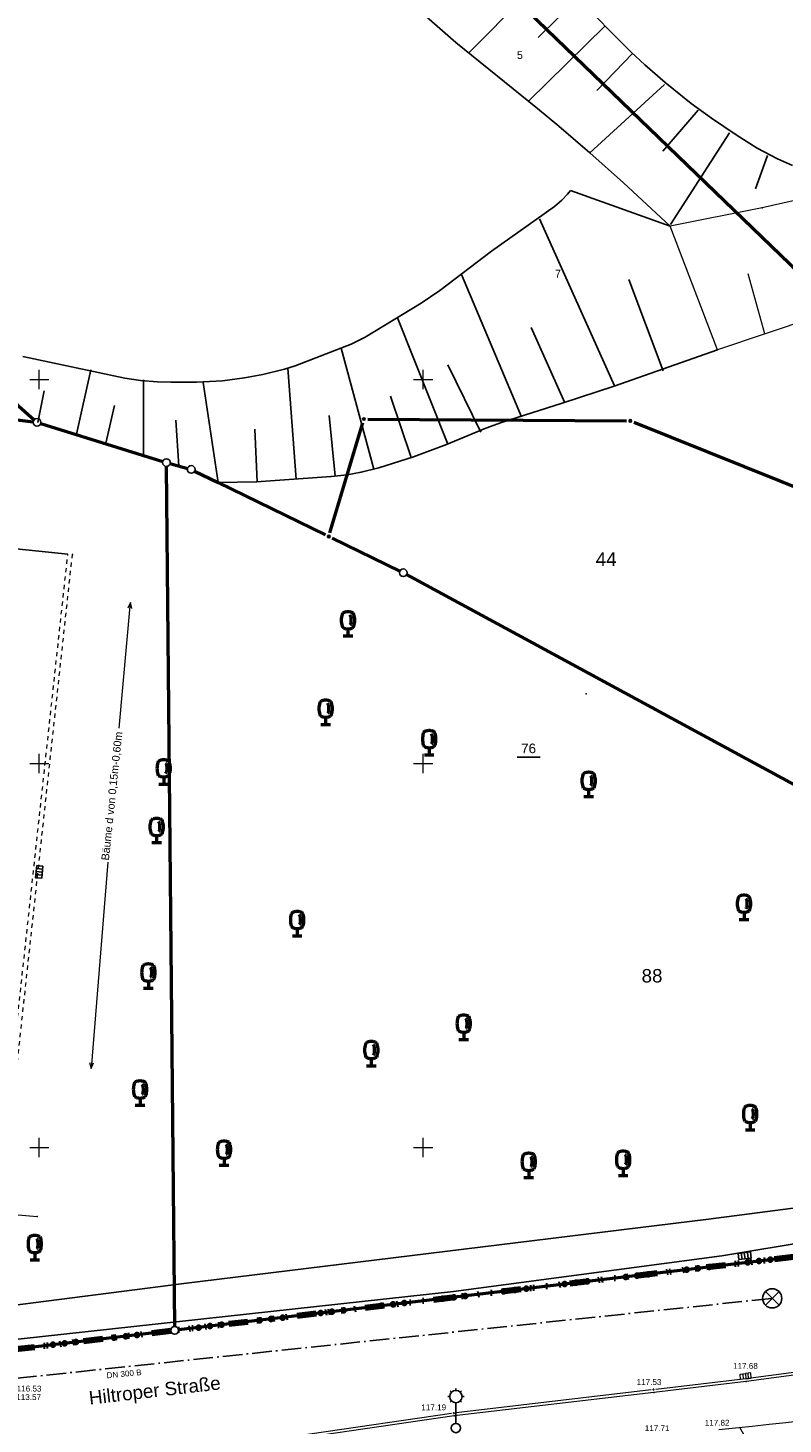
# Model space of a CAD drawing. Header units: metres. Extents: x 32377355 to 32378041, y 5707167 to 5708004.
# Tile 31 of 80: x 32377599 to 32377648, y 5707482 to 5707573. Entities that reach past the tile are written whole.
import ezdxf

# ---------------------------------------------------------------- set-up
doc = ezdxf.new("R2010")
doc.units = ezdxf.units.M
doc.header["$LTSCALE"] = 0.25
for name, pattern in [('LF1', [0]), ('LF1600.2012', [16, 5, -2.5, 0, -3, 0, -3, 0, -0.1, 0, -2.4]), ('LF2', [2.2, 1.1, -1.1]), ('LF8', [7.3, 5.1, -1.1, 0, -1.1])]:
    doc.linetypes.add(name, pattern=pattern)
doc.layers.get('0').update_dxf_attribs({"color": 1, "linetype": 'CONTINUOUS'})
for name, color, linetype, lineweight in [('Bauwerke_ Einrichtungen_ Siedlungsf.', 201, 'CONTINUOUS', 25), ('Bauwerke_ Einrichtungen_ Verkehr', 40, 'CONTINUOUS', 25), ('Besondere Vegetationsmerkmale', 91, 'CONTINUOUS', 25), ('Ebene 71', 71, 'CONTINUOUS', 0), ('Ebene 9082', 7, 'CONTINUOUS', 18), ('Flurstücke_ Grenzpunkte', 51, 'CONTINUOUS', 25), ('Kanalnetz', 106, 'CONTINUOUS', 0), ('Lagebezeichnungen', 9, 'CONTINUOUS', 25), ('Neues Aufmaß Nord', 123, 'CONTINUOUS', 0), ('Neues Aufmaß Süd', 122, 'CONTINUOUS', 0), ('Parkplatz', 124, 'CONTINUOUS', 0), ('Reliefformen', 32, 'CONTINUOUS', 25), ('Text zu Ebene 9082', 66, 'CONTINUOUS', 0), ('Text zu Ebene 9266', 50, 'CONTINUOUS', 0), ('TN_ Verkehr', 2, 'CONTINUOUS', 25), ('Vermessungspunkte', 211, 'CONTINUOUS', 25)]:
    doc.layers.add(name, color=color, linetype=linetype, lineweight=lineweight)
doc.styles.add('F 10 - Arial_ fett_ 10 pt', font='Arial.ttf')
doc.styles.add('Hausnummer', font='Arial.ttf')
doc.styles.add('K 10 700 - Arial_ kursiv_ 10 pt_ Flurstücksnummer', font='Arial.ttf')
doc.styles.add('N 6 380 - Arial_ normal_ 6 pt', font='Arial.ttf')
doc.styles.add('N 7 380 liM - Arial_ normal_ 7 pt', font='Arial.ttf')
doc.styles.add('Schrift rechtsgenei', font='Arial.ttf')

# ---------------------------------------------------------------- blocks, each defined once
blk = doc.blocks.new('*X25')
at = {"color": 7, "linetype": 'LF1', "lineweight": 18}
for p, q in [((32377644.164723, 5707551.920002), (32377641.093722, 5707559.984002)), ((32377647.261847, 5707552.967185), (32377646.167605, 5707556.870105))]:
    blk.add_line(p, q, dxfattribs=at)
blk = doc.blocks.new('*X34')
at = {"color": 7, "linetype": 'LF1', "lineweight": 18}
for p, q in [((32377675.42969, 5707468.411455), (32377671.212945, 5707485.074203)), ((32377670.202605, 5707465.244683), (32377662.71093, 5707483.839155)), ((32377664.21244, 5707462.54365), (32377654.468233, 5707482.77284)), ((32377658.085508, 5707460.225905), (32377645.62726, 5707481.772312)), ((32377678.602768, 5707469.713652), (32377676.820712, 5707477.694135)), ((32377672.24458, 5707466.806982), (32377669.858663, 5707475.66036)), ((32377667.534788, 5707463.859347), (32377662.93485, 5707473.55824)), ((32377660.82635, 5707461.25477), (32377655.72953, 5707471.787305)), ((32377657.460895, 5707459.991437), (32377649.398175, 5707468.064835)), ((32377656.629935, 5707459.679507), (32377639.924595, 5707466.731785)), ((32377655.828283, 5707459.305175), (32377647.973015, 5707459.947585)), ((32377655.211753, 5707455.939602), (32377640.238837, 5707456.739637)), ((32377651.955722, 5707444.980003), (32377640.340723, 5707453.500002)), ((32377654.41491, 5707451.589705), (32377647.373045, 5707452.6965))]:
    blk.add_line(p, q, dxfattribs=at)
blk = doc.blocks.new('*X55')
at = {"color": 37, "linetype": 'Continuous', "lineweight": 25, "true_color": 0x805c3b}
for p, q in [((32377637.467822, 5707549.589402), (32377632.581423, 5707560.449602)), ((32377631.403723, 5707547.562303), (32377627.491923, 5707556.822603)), ((32377640.628222, 5707550.565402), (32377638.401023, 5707556.506602)), ((32377626.611123, 5707545.786903), (32377623.333122, 5707554.016002)), ((32377634.237123, 5707548.486603), (32377632.032123, 5707553.386703)), ((32377621.782623, 5707544.152203), (32377619.663022, 5707552.036102)), ((32377602.413222, 5707546.444403), (32377603.364822, 5707550.630402)), ((32377616.733723, 5707543.510103), (32377616.196623, 5707550.730902)), ((32377628.762223, 5707546.565402), (32377626.601323, 5707550.944102)), ((32377606.778923, 5707545.095703), (32377606.783523, 5707549.970703)), ((32377611.640122, 5707543.288703), (32377610.670223, 5707549.804402)), ((32377599.908723, 5707547.196702), (32377600.318223, 5707549.260002)), ((32377624.217123, 5707544.909803), (32377622.864622, 5707548.911302)), ((32377604.339123, 5707545.845402), (32377604.894522, 5707548.292802)), ((32377619.276723, 5707543.697902), (32377618.886223, 5707547.648303)), ((32377609.089023, 5707544.351103), (32377608.886822, 5707547.349403)), ((32377614.189422, 5707543.342102), (32377614.045823, 5707546.764102))]:
    blk.add_line(p, q, dxfattribs=at)
blk = doc.blocks.new('*X64')
at = {"color": 37, "linetype": 'Continuous', "lineweight": 25, "true_color": 0x805c3b}
for p, q in [((32377621.178323, 5707589.578703), (32377617.898922, 5707586.756203)), ((32377622.838422, 5707587.664002), (32377616.383522, 5707582.028703)), ((32377624.515423, 5707585.764102), (32377621.384523, 5707582.970002)), ((32377626.215523, 5707583.884802), (32377620.184023, 5707578.353303)), ((32377627.942423, 5707582.030002), (32377625.028023, 5707579.277402)), ((32377629.697623, 5707580.202003), (32377624.038123, 5707574.683903)), ((32377631.481423, 5707578.402002), (32377628.737622, 5707575.649702)), ((32377633.281222, 5707576.618002), (32377627.961022, 5707571.245303)), ((32377635.075523, 5707574.828302), (32377632.485123, 5707572.261502)), ((32377636.849923, 5707573.019102), (32377631.853223, 5707568.125903)), ((32377638.643623, 5707571.229002), (32377636.304223, 5707568.805603)), ((32377640.719023, 5707569.200002), (32377635.862023, 5707564.754902)), ((32377642.923623, 5707567.530503), (32377640.617922, 5707564.851603)), ((32377644.943822, 5707566.061402), (32377641.116723, 5707560.093702)), ((32377647.425223, 5707564.573103), (32377646.643323, 5707562.409803))]:
    blk.add_line(p, q, dxfattribs=at)
blk = doc.blocks.new('S163')
at = {"lineweight": -2}
blk.add_hatch(color=0, dxfattribs=at).paths.add_polyline_path([(0, 0.031635, -1), (0, -0.031635, -1)], flags=0)
at = {"color": 0, "lineweight": -2}
blk.add_circle((0, 0), 0.031635, dxfattribs=at)
blk = doc.blocks.new('S9', base_point=(0, -0.5))
at = {"color": 0, "lineweight": -2}
for p, q in [((-0.5, -0.5), (-0.5, 0)), ((-0.5, 0), (-0.25, 0)), ((-0.25, 0), (0, 0)), ((-0.25, 0), (-0.25, -0.5)), ((0.25, 0), (0, 0)), ((0, 0), (0, -0.5)), ((0.5, 0), (0.25, 0)), ((0.25, -0.5), (0.25, 0)), ((0.5, -0.5), (0.5, 0)), ((-0.25, -0.5), (-0.5, -0.5)), ((0, -0.5), (-0.25, -0.5)), ((0, -0.5), (0.25, -0.5)), ((0.25, -0.5), (0.5, -0.5))]:
    blk.add_line(p, q, dxfattribs=at)
blk = doc.blocks.new('Straßensinkkasten (NW)', base_point=(0, 0.25))
at = {"color": 0, "lineweight": -2}
for p, q in [((-0.5, 0.25), (0.5, 0.25)), ((-0.5, 0.25), (-0.5, -0.25)), ((-0.25, 0.25), (-0.25, -0.25)), ((0, -0.25), (0, 0.25)), ((0.25, 0.25), (0.25, -0.25)), ((0.5, 0.25), (0.5, -0.25)), ((-0.5, -0.25), (0.5, -0.25))]:
    blk.add_line(p, q, dxfattribs=at)
blk = doc.blocks.new('Einsteigeschacht')
at = {"color": 0, "lineweight": -2}
for p, q in [((-0.353585, 0.353585), (0.353585, -0.353585)), ((0.353585, 0.353585), (-0.353585, -0.353585))]:
    blk.add_line(p, q, dxfattribs=at)
blk.add_circle((0, 0), 0.5, dxfattribs=at)
blk = doc.blocks.new('Laubbaum', base_point=(0, -0.5))
at = {"color": 0, "lineweight": -2}
for p, q in [((-0.25755, 0.14275), (-0.255405, 0.20252)), ((-0.255405, 0.08298), (-0.25755, 0.14275)), ((-0.255405, 0.20252), (-0.248985, 0.261985)), ((-0.248985, 0.023515), (-0.255405, 0.08298)), ((-0.248985, 0.261985), (-0.23832, 0.32084)), ((-0.23832, -0.03534), (-0.248985, 0.023515)), ((-0.23832, 0.32084), (-0.223465, 0.378775)), ((-0.223465, 0.378775), (-0.2045, 0.4355)), ((-0.2045, 0.4355), (-0.170865, 0.45636)), ((-0.170865, 0.45636), (-0.13513, 0.47336)), ((-0.13513, 0.47336), (-0.097725, 0.4863)), ((-0.097725, 0.4863), (-0.05912, 0.495015)), ((-0.05912, 0.495015), (-0.01979, 0.4994)), ((-0.01979, 0.4994), (0.01979, 0.4994)), ((0.01979, 0.4994), (0.05912, 0.495015)), ((0.05912, 0.495015), (0.097725, 0.4863)), ((0.072, 0.3585), (0.09129, 0.335215)), ((0.09129, 0.335215), (0.105485, 0.308515)), ((0.097725, 0.4863), (0.13513, 0.47336)), ((0.114, 0), (0.104515, -0.021505)), ((0.105485, 0.308515), (0.114, 0.2795)), ((0.114, 0.2795), (0.118245, 0.13975)), ((0.118245, 0.13975), (0.114, 0)), ((0.13513, 0.47336), (0.170865, 0.45636)), ((0.170865, 0.45636), (0.2045, 0.4355)), ((0.2045, 0.4355), (0.223465, 0.378775)), ((0.223465, 0.378775), (0.23832, 0.32084)), ((0.23832, 0.32084), (0.248985, 0.261985)), ((0.248985, 0.023515), (0.23832, -0.03534)), ((0.248985, 0.261985), (0.255405, 0.20252)), ((0.255405, 0.08298), (0.248985, 0.023515)), ((0.255405, 0.20252), (0.25755, 0.14275)), ((0.25755, 0.14275), (0.255405, 0.08298)), ((-0.223465, -0.093275), (-0.23832, -0.03534)), ((-0.2045, -0.15), (-0.223465, -0.093275)), ((-0.17082, -0.170725), (-0.2045, -0.15)), ((0.1905, -0.5), (-0.1905, -0.5)), ((-0.135065, -0.187615), (-0.17082, -0.170725)), ((-0.097665, -0.200465), (-0.135065, -0.187615)), ((-0.05908, -0.20912), (-0.097665, -0.200465)), ((-0.019775, -0.213475), (-0.05908, -0.20912)), ((0.019775, -0.213475), (-0.019775, -0.213475)), ((0, -0.2205), (0, -0.5)), ((0.05908, -0.20912), (0.019775, -0.213475)), ((0.097665, -0.200465), (0.05908, -0.20912)), ((0.09082, -0.04061), (0.0735, -0.0565)), ((0.104515, -0.021505), (0.09082, -0.04061)), ((0.135065, -0.187615), (0.097665, -0.200465)), ((0.17082, -0.170725), (0.135065, -0.187615)), ((0.2045, -0.15), (0.17082, -0.170725)), ((0.223465, -0.093275), (0.2045, -0.15)), ((0.23832, -0.03534), (0.223465, -0.093275))]:
    blk.add_line(p, q, dxfattribs=at)
blk = doc.blocks.new('Laterne_ elektrisch', base_point=(0, -0.3945))
at = {"color": 0, "lineweight": -2}
for p, q in [((-0.14085, 0.3169), (-0.1831, 0.3169)), ((-0.0996, 0.4165), (-0.1295, 0.4465)), ((0, 0.45775), (0, 0.5)), ((0.0996, 0.4165), (0.1295, 0.4465)), ((0.14085, 0.3169), (0.1831, 0.3169)), ((-0.0996, 0.2173), (-0.1295, 0.1875)), ((0, 0.17605), (0, -0.28875)), ((0.0996, 0.2173), (0.1295, 0.1875))]:
    blk.add_line(p, q, dxfattribs=at)
for centre, radius in [((0, 0.3169), 0.14085), ((0, -0.3945), 0.10565)]:
    blk.add_circle(centre, radius, dxfattribs=at)
blk = doc.blocks.new('Grenzpunkt mit Abmarkung')
at = {"color": 0, "lineweight": -2}
blk.add_circle((0, 0), 0.5, dxfattribs=at)
blk = doc.blocks.new('Grenzpunkt_ Abm. nach Quellenlage n. zu spezifizieren')
at = {"lineweight": -2}
blk.add_hatch(color=0, dxfattribs=at).paths.add_polyline_path([(0, 0.165, -1), (0, -0.165, -1)], flags=0)
at = {"color": 0, "lineweight": -2}
blk.add_circle((0, 0), 0.165, dxfattribs=at)

msp = doc.modelspace()

# ---------------------------------------------------------------- linework, layer by layer
at = {"layer": 'Bauwerke_ Einrichtungen_ Verkehr', "color": 37, "linetype": 'Continuous', "lineweight": 25, "true_color": 0x805c3b}
for p, q in [((32377601.857723, 5707538.629002), (32377590.282722, 5707539.820002)), ((32377650.093722, 5707496.178002), (32377643.589722, 5707495.326003)), ((32377643.589722, 5707495.326003), (32377609.416723, 5707491.143002)), ((32377609.416723, 5707491.143002), (32377596.700038, 5707489.51253))]:
    msp.add_line(p, q, dxfattribs=at)
at = {"layer": 'Bauwerke_ Einrichtungen_ Verkehr', "color": 253, "linetype": 'Continuous', "lineweight": 25, "true_color": 0xb2b2b2}
for p, q in [((32377650.472723, 5707493.931002), (32377644.456723, 5707492.953002)), ((32377644.456723, 5707492.953002), (32377626.966722, 5707490.618002)), ((32377626.966722, 5707490.618002), (32377596.757123, 5707487.30405))]:
    msp.add_line(p, q, dxfattribs=at)
at = {"layer": 'Ebene 71', "color": 7, "linetype": 'Continuous', "lineweight": 9}
for p, q in [((32377599.999722, 5707549.372003), (32377599.999722, 5707550.622003)), ((32377624.999722, 5707549.372003), (32377624.999722, 5707550.622003)), ((32377599.374722, 5707549.997003), (32377600.624722, 5707549.997003)), ((32377624.374722, 5707549.997003), (32377625.624722, 5707549.997003)), ((32377599.374722, 5707524.997003), (32377600.624722, 5707524.997003)), ((32377599.999722, 5707524.372003), (32377599.999722, 5707525.622003)), ((32377624.374722, 5707524.997003), (32377625.624722, 5707524.997003)), ((32377624.999722, 5707524.372003), (32377624.999722, 5707525.622003)), ((32377599.999722, 5707499.372003), (32377599.999722, 5707500.622003)), ((32377624.999722, 5707499.372003), (32377624.999722, 5707500.622003)), ((32377599.374722, 5707499.997003), (32377600.624722, 5707499.997003)), ((32377624.374722, 5707499.997003), (32377625.624722, 5707499.997003))]:
    msp.add_line(p, q, dxfattribs=at)
at = {"layer": 'Flurstücke_ Grenzpunkte', "color": 7, "linetype": 'Continuous', "lineweight": 50}
for p, q in [((32377626.548675, 5707579.06646), (32377653.131768, 5707553.430542)), ((32377596.27193, 5707550.374312), (32377599.664513, 5707547.371693)), ((32377581.306698, 5707549.580255), (32377599.603745, 5707547.23775)), ((32377600.090465, 5707547.13183), (32377608.042978, 5707544.661172)), ((32377618.925388, 5707540.01651), (32377621.069055, 5707547.180495)), ((32377621.390715, 5707547.418315), (32377638.242727, 5707547.304688)), ((32377638.724778, 5707547.21), (32377650.656665, 5707542.428005)), ((32377608.81535, 5707488.34099), (32377608.284093, 5707544.337012)), ((32377608.522753, 5707544.52064), (32377609.64969, 5707544.210365)), ((32377610.115448, 5707544.034465), (32377611.640723, 5707543.291002)), ((32377611.640723, 5707543.291002), (32377618.628973, 5707539.886493)), ((32377619.078465, 5707539.667503), (32377623.480978, 5707537.522502)), ((32377623.925478, 5707537.29381), (32377666.202965, 5707514.363195)), ((32377658.019723, 5707493.924003), (32377609.065983, 5707488.120432)), ((32377608.569465, 5707488.06153), (32377581.332722, 5707484.828002))]:
    msp.add_line(p, q, dxfattribs=at)
at = {"layer": 'Flurstücke_ Grenzpunkte', "color": 233, "linetype": 'LF1600.2012', "lineweight": 158, "true_color": 0xdb70a1}
for p, q in [((32377658.019723, 5707493.924003), (32377609.065983, 5707488.120432)), ((32377608.569465, 5707488.06153), (32377581.332722, 5707484.828002))]:
    msp.add_line(p, q, dxfattribs=at)
at = {"layer": 'Flurstücke_ Grenzpunkte', "color": 233, "lineweight": 158, "true_color": 0xdb70a1}
for p in [(32377642.155813, 5707492.043302), (32377642.900598, 5707492.131598), (32377643.645383, 5707492.219892), (32377646.127998, 5707492.514213), (32377646.87278, 5707492.602507), (32377647.617565, 5707492.690805), (32377634.95623, 5707491.189777), (32377635.701015, 5707491.278072), (32377638.18363, 5707491.572393), (32377638.928413, 5707491.660687), (32377639.673198, 5707491.748983), (32377627.011863, 5707490.247955), (32377627.756648, 5707490.33625), (32377630.239263, 5707490.63057), (32377630.984045, 5707490.718865), (32377631.72883, 5707490.807162), (32377634.211445, 5707491.10148), (32377619.81228, 5707489.39443), (32377622.294895, 5707489.688748), (32377623.03968, 5707489.777045), (32377623.784463, 5707489.86534), (32377626.267078, 5707490.15966), (32377611.867913, 5707488.452607), (32377614.350528, 5707488.746927), (32377615.095313, 5707488.835222), (32377615.840095, 5707488.92352), (32377618.32271, 5707489.217837), (32377619.067495, 5707489.306135), (32377604.87044, 5707487.622383), (32377605.61521, 5707487.710803), (32377606.35998, 5707487.79922), (32377610.378343, 5707488.276018), (32377611.123128, 5707488.364312), (32377600.898335, 5707487.150817), (32377601.643105, 5707487.239235), (32377602.387875, 5707487.327655)]:
    msp.add_point(p, dxfattribs=at)
at = {"layer": 'Kanalnetz', "color": 202, "linetype": 'LF8', "lineweight": 25, "true_color": 0xab00cc}
msp.add_line((32377596.641723, 5707484.770003, 116.531), (32377647.737723, 5707490.173003), dxfattribs=at)
at = {"layer": 'Neues Aufmaß Nord', "color": 7, "linetype": 'LF1', "lineweight": 18}
for p, q in [((32377647.085723, 5707561.172002), (32377641.093722, 5707559.984002)), ((32377650.760722, 5707562.005002), (32377647.085723, 5707561.172002)), ((32377650.508723, 5707554.065003), (32377644.164723, 5707551.920002)), ((32377644.164723, 5707551.920002), (32377637.436723, 5707549.564002)), ((32377637.436723, 5707549.564002), (32377634.059723, 5707548.454002)), ((32377634.059723, 5707548.454002), (32377630.102722, 5707547.200002)), ((32377629.076723, 5707546.819002), (32377626.527723, 5707545.756002)), ((32377630.102722, 5707547.200002), (32377629.076723, 5707546.819002)), ((32377626.527723, 5707545.756002), (32377624.363722, 5707544.961002)), ((32377624.363722, 5707544.961002), (32377622.121723, 5707544.248003)), ((32377620.959723, 5707543.954002), (32377620.052723, 5707543.792003)), ((32377622.121723, 5707544.248003), (32377620.959723, 5707543.954002)), ((32377614.146722, 5707543.343003), (32377611.640723, 5707543.291002)), ((32377619.002723, 5707543.674003), (32377614.146722, 5707543.343003)), ((32377620.052723, 5707543.792003), (32377619.002723, 5707543.674003))]:
    msp.add_line(p, q, dxfattribs=at)
at = {"layer": 'Neues Aufmaß Nord', "color": 7, "lineweight": 18}
for p in [(32377647.085723, 5707561.172002), (32377641.093722, 5707559.984002), (32377644.164723, 5707551.920002), (32377637.436723, 5707549.564002), (32377634.059723, 5707548.454002), (32377629.076723, 5707546.819002), (32377630.102722, 5707547.200002), (32377626.527723, 5707545.756002), (32377624.363722, 5707544.961002), (32377620.959723, 5707543.954002), (32377622.121723, 5707544.248003), (32377611.640723, 5707543.291002), (32377614.146722, 5707543.343003), (32377619.002723, 5707543.674003), (32377620.052723, 5707543.792003)]:
    msp.add_point(p, dxfattribs=at)
at = {"layer": 'Neues Aufmaß Süd', "color": 7, "linetype": 'LF1', "lineweight": 18}
for p, q in [((32377673.495735, 5707488.608982, 118.371), (32377646.027723, 5707484.943002, 117.678)), ((32377673.67325, 5707488.451117), (32377646.050158, 5707484.76444)), ((32377646.027723, 5707484.943002, 117.678), (32377640.156227, 5707484.250977, 117.534)), ((32377640.024767, 5707484.054275), (32377627.02218, 5707482.52456)), ((32377639.85121, 5707484.21506, 117.526), (32377627.151232, 5707482.720945, 117.19)), ((32377646.050158, 5707484.76444), (32377640.024767, 5707484.054275)), ((32377627.02218, 5707482.52456), (32377605.247798, 5707479.360067)), ((32377626.846755, 5707482.680917, 117.183), (32377605.379687, 5707479.561088, 116.721))]:
    msp.add_line(p, q, dxfattribs=at)
msp.add_arc((32377589.279422, 5708019.201207), 540.375726, 275.83950851, 279.56131651, dxfattribs=at)
at = {"layer": 'Neues Aufmaß Süd', "color": 7, "lineweight": 18}
for p in [(32377640.024767, 5707484.054275), (32377646.050158, 5707484.76444), (32377627.02218, 5707482.52456)]:
    msp.add_point(p, dxfattribs=at)
at = {"layer": 'Parkplatz', "color": 7, "linetype": 'LF2', "lineweight": 18}
for p, q in [((32377597.223278, 5707495.89167), (32377601.857723, 5707538.629002)), ((32377597.504907, 5707495.706667), (32377602.155908, 5707538.596668))]:
    msp.add_line(p, q, dxfattribs=at)
at = {"layer": 'Parkplatz', "color": 7, "linetype": 'LF1', "lineweight": 18}
msp.add_line((32377597.359725, 5707495.725905), (32377599.851792, 5707495.51261), dxfattribs=at)
at = {"layer": 'Parkplatz', "color": 7, "linetype": 'Continuous', "lineweight": 18}
for points in [[(32377605.209823, 5707527.30381), (32377605.933187, 5707535.467155)], [(32377606.0246, 5707535.082585), (32377605.933187, 5707535.467155), (32377605.775575, 5707535.104652)], [(32377604.465923, 5707518.570647), (32377603.368435, 5707505.146255)], [(32377603.274405, 5707505.530195), (32377603.368435, 5707505.146255), (32377603.523575, 5707505.509822)]]:
    msp.add_lwpolyline(points, dxfattribs=at)
at = {"layer": 'Parkplatz', "color": 7, "lineweight": 18}
for p in [(32377602.155908, 5707538.596668), (32377599.851792, 5707495.51261)]:
    msp.add_point(p, dxfattribs=at)
at = {"layer": 'Reliefformen', "color": 37, "linetype": 'Continuous', "lineweight": 25, "true_color": 0x805c3b}
for p, q in [((32377638.556722, 5707571.317002), (32377630.347723, 5707579.545002)), ((32377625.208723, 5707573.601002), (32377627.128723, 5707571.936002)), ((32377625.208723, 5707573.601002), (32377627.128723, 5707571.936002)), ((32377627.128723, 5707571.936002), (32377632.441723, 5707567.648002)), ((32377627.128723, 5707571.936002), (32377632.441723, 5707567.648002)), ((32377639.437723, 5707570.483002), (32377638.556722, 5707571.317002)), ((32377640.754723, 5707569.324002), (32377639.437723, 5707570.483002)), ((32377642.466722, 5707567.967002), (32377640.754723, 5707569.324002)), ((32377632.441723, 5707567.648002), (32377633.834723, 5707566.496002)), ((32377632.441723, 5707567.648002), (32377633.834723, 5707566.496002)), ((32377643.784722, 5707567.005002), (32377642.466722, 5707567.967002)), ((32377645.385722, 5707565.914002), (32377643.784722, 5707567.005002)), ((32377633.834723, 5707566.496002), (32377635.863722, 5707564.757002)), ((32377633.834723, 5707566.496002), (32377635.863722, 5707564.757002)), ((32377646.758723, 5707565.066003), (32377645.385722, 5707565.914002)), ((32377648.072723, 5707564.363002), (32377646.758723, 5707565.066003)), ((32377635.863722, 5707564.757002), (32377638.049723, 5707562.803002)), ((32377635.863722, 5707564.757002), (32377638.049723, 5707562.803002)), ((32377649.047722, 5707563.935003), (32377648.072723, 5707564.363002)), ((32377634.407722, 5707562.070002), (32377634.040723, 5707561.673003)), ((32377634.407722, 5707562.070002), (32377634.040723, 5707561.673003)), ((32377634.593722, 5707562.304003), (32377634.407722, 5707562.070002)), ((32377634.593722, 5707562.304003), (32377634.407722, 5707562.070002)), ((32377641.093722, 5707559.984002), (32377634.593722, 5707562.304003)), ((32377641.093722, 5707559.984002), (32377634.593722, 5707562.304003)), ((32377638.049723, 5707562.803002), (32377641.093722, 5707559.984002)), ((32377638.049723, 5707562.803002), (32377641.093722, 5707559.984002)), ((32377633.550723, 5707561.252002), (32377629.453722, 5707558.346002)), ((32377633.550723, 5707561.252002), (32377629.453722, 5707558.346002)), ((32377634.040723, 5707561.673003), (32377633.550723, 5707561.252002)), ((32377634.040723, 5707561.673003), (32377633.550723, 5707561.252002)), ((32377629.453722, 5707558.346002), (32377626.081723, 5707555.791002)), ((32377629.453722, 5707558.346002), (32377626.081723, 5707555.791002)), ((32377626.081723, 5707555.791002), (32377624.862723, 5707554.963003)), ((32377626.081723, 5707555.791002), (32377624.862723, 5707554.963003)), ((32377624.862723, 5707554.963003), (32377621.227722, 5707552.752002)), ((32377624.862723, 5707554.963003), (32377621.227722, 5707552.752002)), ((32377620.316723, 5707552.300002), (32377616.661722, 5707550.884003)), ((32377620.316723, 5707552.300002), (32377616.661722, 5707550.884003)), ((32377621.227722, 5707552.752002), (32377620.316723, 5707552.300002)), ((32377621.227722, 5707552.752002), (32377620.316723, 5707552.300002)), ((32377605.561723, 5707550.086002), (32377598.923723, 5707551.486003)), ((32377605.561723, 5707550.086002), (32377598.923723, 5707551.486003)), ((32377637.436723, 5707549.564002), (32377644.164723, 5707551.920002)), ((32377614.556722, 5707550.319002), (32377613.372722, 5707550.096002)), ((32377614.556722, 5707550.319002), (32377613.372722, 5707550.096002)), ((32377615.970723, 5707550.666002), (32377614.556722, 5707550.319002)), ((32377615.970723, 5707550.666002), (32377614.556722, 5707550.319002)), ((32377616.661722, 5707550.884003), (32377615.970723, 5707550.666002)), ((32377616.661722, 5707550.884003), (32377615.970723, 5707550.666002)), ((32377581.306698, 5707549.580255), (32377599.603745, 5707547.23775)), ((32377606.587723, 5707549.935003), (32377605.561723, 5707550.086002)), ((32377606.587723, 5707549.935003), (32377605.561723, 5707550.086002)), ((32377607.690722, 5707549.847002), (32377606.587723, 5707549.935003)), ((32377607.690722, 5707549.847002), (32377606.587723, 5707549.935003)), ((32377608.573723, 5707549.817002), (32377607.690722, 5707549.847002)), ((32377608.573723, 5707549.817002), (32377607.690722, 5707549.847002)), ((32377610.233723, 5707549.822003), (32377608.573723, 5707549.817002)), ((32377610.233723, 5707549.822003), (32377608.573723, 5707549.817002)), ((32377611.933722, 5707549.916002), (32377610.233723, 5707549.822003)), ((32377611.933722, 5707549.916002), (32377610.233723, 5707549.822003)), ((32377613.372722, 5707550.096002), (32377611.933722, 5707549.916002)), ((32377613.372722, 5707550.096002), (32377611.933722, 5707549.916002)), ((32377634.059723, 5707548.454002), (32377637.436723, 5707549.564002)), ((32377630.102722, 5707547.200002), (32377634.059723, 5707548.454002)), ((32377600.090465, 5707547.13183), (32377608.042978, 5707544.661172)), ((32377626.527723, 5707545.756002), (32377629.076723, 5707546.819002)), ((32377629.076723, 5707546.819002), (32377630.102722, 5707547.200002)), ((32377624.363722, 5707544.961002), (32377626.527723, 5707545.756002)), ((32377622.121723, 5707544.248003), (32377624.363722, 5707544.961002)), ((32377608.522753, 5707544.52064), (32377609.64969, 5707544.210365)), ((32377610.115448, 5707544.034465), (32377611.640723, 5707543.291002)), ((32377620.052723, 5707543.792003), (32377620.959723, 5707543.954002)), ((32377620.959723, 5707543.954002), (32377622.121723, 5707544.248003)), ((32377611.640723, 5707543.291002), (32377614.146722, 5707543.343003)), ((32377614.146722, 5707543.343003), (32377619.002723, 5707543.674003)), ((32377619.002723, 5707543.674003), (32377620.052723, 5707543.792003))]:
    msp.add_line(p, q, dxfattribs=at)
at = {"layer": 'TN_ Verkehr', "color": 253, "linetype": 'Continuous', "lineweight": 25, "true_color": 0xb2b2b2}
msp.add_line((32377608.81535, 5707488.34099), (32377608.284093, 5707544.337012), dxfattribs=at)
at = {"layer": 'Vermessungspunkte', "color": 7, "linetype": 'Continuous', "lineweight": 25}
msp.add_lwpolyline([(32377631.132973, 5707525.407502), (32377632.620473, 5707525.407502)], dxfattribs=at)
at = {"layer": 'Vermessungspunkte', "color": 7, "lineweight": 18}
msp.add_point((32377635.607723, 5707529.542003), dxfattribs=at)

# ---------------------------------------------------------------- block references
at = {"layer": 'Bauwerke_ Einrichtungen_ Siedlungsf.', "color": 7, "lineweight": 25, "xscale": 0.8, "yscale": 0.8, "zscale": 0.8}
for p, rotation in [((32377599.793722, 5707517.958003), 84.434), ((32377645.917723, 5707493.145003), 7.125)]:
    msp.add_blockref('Straßensinkkasten (NW)', p, dxfattribs=dict(at, rotation=rotation))
at = {"layer": 'Bauwerke_ Einrichtungen_ Siedlungsf.', "color": 7, "lineweight": 25, "xscale": 1.25, "yscale": 1.25, "zscale": 1.25}
msp.add_blockref('Einsteigeschacht', (32377647.737723, 5707490.173003), dxfattribs=at)
msp.add_blockref('Einsteigeschacht', (32377647.737723, 5707490.173003), dxfattribs=at)
at = {"layer": 'Besondere Vegetationsmerkmale', "color": 116, "lineweight": 50, "true_color": 0x008230, "xscale": 1.625, "yscale": 1.625, "zscale": 1.625}
for p in [(32377620.103723, 5707533.276003), (32377618.648722, 5707527.521002), (32377625.395723, 5707525.537003), (32377608.102722, 5707523.632002), (32377635.779723, 5707522.825002), (32377607.641723, 5707519.823002), (32377645.900722, 5707514.821003), (32377616.796723, 5707513.763002), (32377607.104722, 5707510.344003), (32377627.644723, 5707507.016002), (32377621.624722, 5707505.296002), (32377606.562723, 5707502.728002), (32377646.297722, 5707501.129002), (32377612.033723, 5707498.814002), (32377631.877723, 5707498.020003), (32377638.028723, 5707498.152002), (32377599.702723, 5707492.671002)]:
    msp.add_blockref('Laubbaum', p, dxfattribs=at)
at = {"layer": 'Ebene 9082', "color": 7, "lineweight": 25, "xscale": 2.875, "yscale": 2.875, "zscale": 2.875}
msp.add_blockref('Laterne_ elektrisch', (32377627.134723, 5707481.734002, 117.286), dxfattribs=at)
at = {"layer": 'Flurstücke_ Grenzpunkte', "color": 7, "lineweight": 25, "xscale": 0.5, "yscale": 0.5, "zscale": 0.5}
for name, p in [('Grenzpunkt_ Abm. nach Quellenlage n. zu spezifizieren', (32377621.140723, 5707547.420002)), ('Grenzpunkt mit Abmarkung', (32377599.851723, 5707547.206002)), ('Grenzpunkt_ Abm. nach Quellenlage n. zu spezifizieren', (32377638.492723, 5707547.303002)), ('Grenzpunkt mit Abmarkung', (32377608.281723, 5707544.587002)), ('Grenzpunkt mit Abmarkung', (32377609.890723, 5707544.144002)), ('Grenzpunkt_ Abm. nach Quellenlage n. zu spezifizieren', (32377618.853723, 5707539.777002)), ('Grenzpunkt mit Abmarkung', (32377623.705722, 5707537.413003)), ('Grenzpunkt mit Abmarkung', (32377608.817722, 5707488.091002))]:
    msp.add_blockref(name, p, dxfattribs=at)
at = {"layer": 'Neues Aufmaß Nord', "color": 7, "lineweight": 18}
msp.add_blockref('*X25', (0, 0), dxfattribs=at)
at = {"layer": 'Neues Aufmaß Süd', "color": 7, "lineweight": 18}
msp.add_blockref('*X34', (0, 0), dxfattribs=at)
at = {"layer": 'Neues Aufmaß Süd', "color": 7, "lineweight": 18, "xscale": 0.7, "yscale": 0.7, "zscale": 0.7, "rotation": 6.722}
msp.add_blockref('S9', (32377646.027723, 5707484.943002, 117.678), dxfattribs=at)
at = {"layer": 'Neues Aufmaß Süd', "color": 7, "lineweight": 25, "xscale": 0.88, "yscale": 0.88, "zscale": 0.88}
for p in [(32377640.003723, 5707484.233002, 117.53), (32377626.998723, 5707482.703002, 117.186)]:
    msp.add_blockref('S163', p, dxfattribs=at)
at = {"layer": 'Reliefformen', "color": 37, "lineweight": 25, "true_color": 0x805c3b}
for name in ['*X64', '*X55']:
    msp.add_blockref(name, (0, 0), dxfattribs=at)

# ---------------------------------------------------------------- texts
at = {"layer": 'Flurstücke_ Grenzpunkte', "color": 7, "lineweight": 35, "char_height": 0.875, "attachment_point": 7, "line_spacing_factor": 0.69, "style": 'K 10 700 - Arial_ kursiv_ 10 pt_ Flurstücksnummer'}
for s, insert in [('44', (32377636.237473, 5707537.861003)), ('88', (32377639.228473, 5707510.728002))]:
    msp.add_mtext(s, dxfattribs=dict(at, insert=insert))
at = {"layer": 'Lagebezeichnungen', "color": 7, "lineweight": 35, "insert": (32377603.3142, 5707482.987452), "char_height": 0.875, "attachment_point": 7, "rotation": 6.67243794, "line_spacing_factor": 0.69, "style": 'F 10 - Arial_ fett_ 10 pt'}
msp.add_mtext('Hiltroper Straße', dxfattribs=at)
at = {"layer": 'Parkplatz', "color": 7, "lineweight": 18, "insert": (32377604.622118, 5707518.654713), "char_height": 0.5, "attachment_point": 7, "rotation": 83.97312302, "line_spacing_factor": 0.69, "style": 'Schrift rechtsgenei'}
msp.add_mtext('Bäume d von 0,15m-0,60m', dxfattribs=at)
at = {"layer": 'Reliefformen', "color": 7, "lineweight": 18, "char_height": 0.5, "attachment_point": 7, "line_spacing_factor": 0.69, "style": 'N 6 380 - Arial_ normal_ 6 pt'}
for s, insert in [('5', (32377631.110222, 5707570.858002)), ('7', (32377633.587223, 5707556.636002))]:
    msp.add_mtext(s, dxfattribs=dict(at, insert=insert))
at = {"layer": 'Text zu Ebene 9082', "color": 7, "lineweight": 18, "char_height": 0.3775, "attachment_point": 7, "line_spacing_factor": 0.69, "style": 'Schrift rechtsgenei'}
for s, insert in [('117.68', (32377645.18604, 5707485.58206, 117.678)), ('117.53', (32377638.90847, 5707484.533145, 117.53)), ('117.19', (32377624.88284, 5707482.886637, 117.186)), ('117.82', (32377643.341023, 5707481.882887, 117.822)), ('117.71', (32377639.436048, 5707481.533192, 117.712))]:
    msp.add_mtext(s, dxfattribs=dict(at, insert=insert))
at = {"layer": 'Text zu Ebene 9266', "color": 7, "lineweight": 18, "char_height": 0.3775, "attachment_point": 7, "line_spacing_factor": 0.69}
for s, insert, rotation, style in [('DN 300 B', (32377604.399895, 5707484.959215), 5.54169079, 'Hausnummer'), ('KD=116.53', (32377597.485698, 5707484.115225), 359.71168632, 'Schrift rechtsgenei'), ('KS=113.57', (32377597.485698, 5707483.560712), 359.71168632, 'Hausnummer')]:
    msp.add_mtext(s, dxfattribs=dict(at, insert=insert, rotation=rotation, style=style))
at = {"layer": 'Vermessungspunkte', "color": 7, "lineweight": 25, "insert": (32377631.382973, 5707525.657502), "char_height": 0.625, "attachment_point": 7, "line_spacing_factor": 0.69, "style": 'N 7 380 liM - Arial_ normal_ 7 pt'}
msp.add_mtext('76', dxfattribs=at)

doc.saveas('drawing.dxf')
